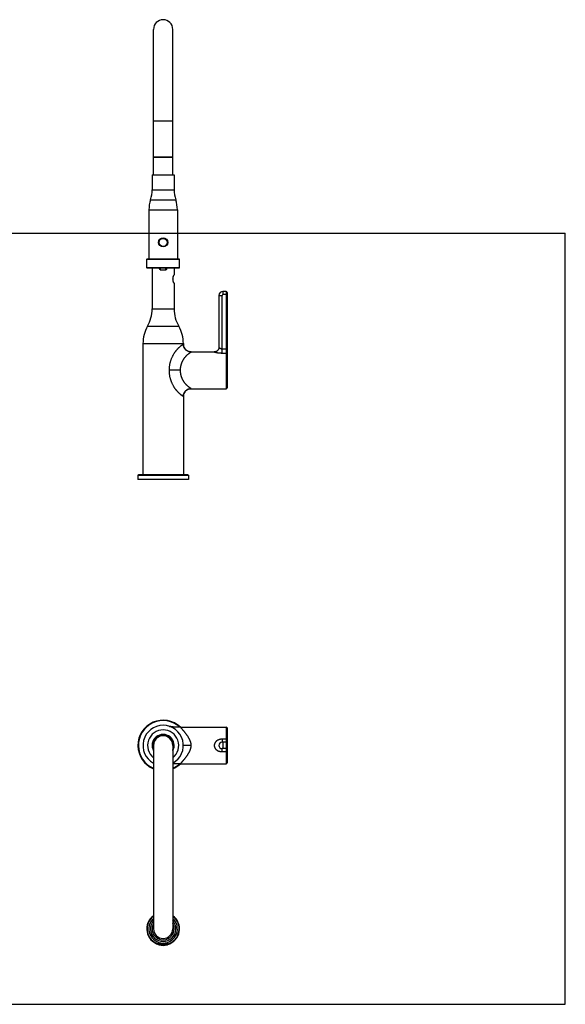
# Model space of a CAD drawing. Header units: millimetres. Extents: x 0 to 1189, y 0 to 1074.
# Tile 8 of 8: x 594 to 1189, y 0 to 1074. Entities that reach past the tile are written whole.
import ezdxf

# ---------------------------------------------------------------- set-up
doc = ezdxf.new("R2010")
doc.units = ezdxf.units.MM
doc.header["$LTSCALE"] = 65.395
doc.layers.get('0').update_dxf_attribs({"linetype": 'CONTINUOUS'})

msp = doc.modelspace()

# ---------------------------------------------------------------- linework, layer by layer
at = {"color": 7, "linetype": 'CONTINUOUS'}
for p, q in [((740.3, 904.3), (740.3, 1063.1)), ((761.3, 904.3), (761.3, 1063.1)), ((740.4, 923.6), (740.3, 923.7)), ((761.3, 923.7), (740.3, 923.7)), ((740.3, 923.5), (740.4, 923.6)), ((761.3, 923.5), (740.3, 923.5)), ((740.4, 923.6), (761.2, 923.6)), ((761.2, 923.6), (761.3, 923.7)), ((761.3, 923.5), (761.2, 923.6)), ((738.8, 904.3), (738.8, 888.2)), ((738.8, 904.3), (762.8, 904.3)), ((762.8, 904.3), (762.8, 888.2)), ((735.3, 866.3), (735.3, 812.8)), ((766.3, 866.3), (766.3, 812.8)), ((0, 841), (1189, 841)), ((1189, 0), (1189, 841)), ((733, 803.2), (733, 812.4)), ((733.4, 812.8), (768.1, 812.8)), ((768.5, 803.2), (768.5, 812.4)), ((768.1, 802.8), (733.4, 802.8)), ((738.8, 802.8), (738.8, 758.3)), ((747.3, 802.8), (747.3, 802.4)), ((754.3, 802.4), (754.3, 802.8)), ((762.5, 795.1), (762.6, 795.1)), ((762.8, 802.8), (762.8, 795.3)), ((761.7, 789.3), (761.7, 792.3)), ((762.8, 786.4), (762.8, 758.3)), ((819.5, 777.3), (816, 777.3)), ((820.5, 776.3), (820.5, 672.3)), ((811.5, 772.8), (811.5, 716.3)), ((728.8, 720.4), (728.8, 577.3)), ((772.8, 720.4), (772.8, 719.9)), ((781.4, 711.3), (781.3, 711.3)), ((781.4, 711.3), (806.5, 711.3)), ((809.8, 712.5), (809.7, 712.5)), ((809.8, 712.6), (809.8, 712.6)), ((809.8, 712.6), (809.8, 712.5)), ((820.5, 697), (820.5, 697)), ((820.5, 697), (820.5, 685.7)), ((820.5, 685.7), (820.5, 685.7)), ((781.4, 671.3), (819.5, 671.3)), ((772.8, 662.7), (772.8, 662.9)), ((772.8, 662.7), (772.8, 577.3)), ((723.3, 576.8), (723.3, 572.3)), ((778.3, 572.3), (723.3, 572.3)), ((777.8, 577.3), (723.8, 577.3)), ((778.3, 576.8), (778.3, 572.3)), ((757.9, 303.1), (757.6, 303.2)), ((757.6, 303.2), (757.6, 303.2)), ((757.6, 303.2), (757.6, 303.2)), ((760.6, 302.5), (760.4, 302.5)), ((760.6, 302.5), (760.6, 302.5)), ((763.7, 302.2), (763.6, 302.2)), ((769.7, 302.3), (819.5, 302.3)), ((820.5, 301.3), (820.5, 263.3)), ((820.5, 297.3), (820.5, 298.8)), ((820.5, 298.8), (820.5, 298.8)), ((820.5, 297.8), (820.5, 297.8)), ((820.5, 297.3), (820.5, 297.3)), ((740.3, 282.3), (740.3, 82.3)), ((761.3, 282.3), (761.3, 82.3)), ((819.5, 285.8), (815, 285.8)), ((819.5, 278.8), (815, 278.8)), ((769.7, 262.3), (819.5, 262.3)), ((820.5, 267.2), (820.5, 265.8)), ((820.5, 267.2), (820.5, 267.2)), ((820.5, 266.8), (820.5, 266.8)), ((820.5, 265.8), (820.5, 265.8)), ((745.8, 65.5), (745.8, 67.6)), ((755.8, 65.5), (755.8, 67.6)), ((0, 0), (1189, 0))]:
    msp.add_line(p, q, dxfattribs=at)
at = {"color": 9, "linetype": 'CONTINUOUS'}
for p, q in [((761.3, 963.1), (740.3, 963.1)), ((738.8, 888.2), (762.8, 888.2)), ((737, 877.3), (764.5, 877.3)), ((735.3, 866.3), (766.3, 866.3)), ((733, 812.4), (768.5, 812.4)), ((768.5, 803.2), (733, 803.2)), ((747, 802.4), (747, 802.8)), ((747.3, 802.4), (747, 802.4)), ((754.5, 802.4), (754.3, 802.4)), ((754.5, 802.8), (754.5, 802.4)), ((762.5, 795.1), (762.5, 795.1)), ((762.5, 795.1), (762.5, 795.1)), ((762.7, 795.3), (762.8, 795.3)), ((762.5, 786.6), (762.5, 786.6)), ((762.5, 786.6), (762.5, 786.6)), ((762.8, 786.4), (762.7, 786.4)), ((816, 777.3), (816, 773.8)), ((820.5, 773.8), (816, 773.8)), ((819.5, 777.3), (819.5, 671.3)), ((811.5, 772.8), (815, 772.8)), ((815, 710.1), (815, 772.8)), ((738.8, 758.3), (762.8, 758.3)), ((733.8, 739.4), (767.8, 739.4)), ((728.8, 720.4), (772.8, 720.4)), ((815, 714.8), (820.5, 714.8)), ((815, 710.1), (819.5, 710.1)), ((769.7, 691.3), (757.6, 691.3)), ((723.3, 576.8), (778.3, 576.8)), ((819.5, 302.3), (819.5, 262.3)), ((815, 289.1), (815, 285.8)), ((819.5, 289.1), (815, 289.1)), ((816, 285.8), (816, 278.8)), ((815, 275.5), (815, 278.8)), ((815, 275.5), (819.5, 275.5)), ((755.8, 65.5), (745.8, 65.5)), ((755.1, 64.7), (746.4, 64.7))]:
    msp.add_line(p, q, dxfattribs=at)
at = {"color": 7, "linetype": 'CONTINUOUS'}
for points in [[(762.6, 786.6), (762.6, 786.6), (762.6, 786.6), (762.6, 786.6), (762.6, 786.6), (762.6, 786.6), (762.6, 786.6), (762.6, 786.6), (762.6, 786.6), (762.6, 786.6), (762.6, 786.6), (762.6, 786.6), (762.6, 786.6), (762.6, 786.6), (762.6, 786.6), (762.6, 786.6), (762.6, 786.6), (762.5, 786.6), (762.5, 786.7), (762.5, 786.7), (762.5, 786.7), (762.5, 786.7), (762.5, 786.7), (762.5, 786.7), (762.5, 786.7), (762.5, 786.8), (762.5, 786.8), (762.5, 786.8), (762.4, 786.8), (762.4, 786.8), (762.4, 786.9), (762.4, 786.9), (762.4, 786.9), (762.4, 786.9), (762.4, 787), (762.4, 787), (762.3, 787), (762.3, 787.1), (762.3, 787.1), (762.3, 787.1), (762.3, 787.2), (762.3, 787.2), (762.3, 787.2), (762.2, 787.3), (762.2, 787.3), (762.2, 787.4), (762.2, 787.4), (762.2, 787.4), (762.1, 787.5), (762.1, 787.6), (762.1, 787.6), (762.1, 787.7), (762.1, 787.7), (762, 787.8), (762, 787.8), (762, 787.9), (762, 788), (762, 788.1), (761.9, 788.1), (761.9, 788.2), (761.9, 788.3), (761.9, 788.4), (761.8, 788.5), (761.8, 788.6), (761.8, 788.7), (761.8, 788.8), (761.8, 788.9), (761.7, 789), (761.7, 789.1), (761.7, 789.2), (761.7, 789.3), (761.7, 789.4), (761.6, 789.5), (761.6, 789.6), (761.6, 789.7), (761.6, 789.8), (761.6, 789.9), (761.6, 790.1), (761.6, 790.2), (761.6, 790.3), (761.6, 790.4), (761.6, 790.5), (761.6, 790.6), (761.6, 790.7), (761.6, 790.8), (761.6, 790.9), (761.6, 791.1), (761.6, 791.2), (761.6, 791.3), (761.6, 791.4), (761.6, 791.5), (761.6, 791.6), (761.6, 791.7), (761.6, 791.8), (761.6, 791.9), (761.6, 792.1), (761.7, 792.2), (761.7, 792.3), (761.7, 792.4), (761.7, 792.5), (761.7, 792.6), (761.7, 792.7), (761.8, 792.8), (761.8, 792.9), (761.8, 793), (761.8, 793.1), (761.8, 793.2), (761.9, 793.3), (761.9, 793.4), (761.9, 793.4), (761.9, 793.5), (762, 793.6), (762, 793.7), (762, 793.8), (762, 793.8), (762, 793.9), (762.1, 793.9), (762.1, 794), (762.1, 794.1), (762.1, 794.1), (762.1, 794.2), (762.2, 794.2), (762.2, 794.3), (762.2, 794.3), (762.2, 794.4), (762.2, 794.4), (762.3, 794.4), (762.3, 794.5), (762.3, 794.5), (762.3, 794.5), (762.3, 794.6), (762.3, 794.6), (762.3, 794.6), (762.4, 794.7), (762.4, 794.7), (762.4, 794.7), (762.4, 794.8), (762.4, 794.8), (762.4, 794.8), (762.4, 794.8), (762.4, 794.8), (762.5, 794.9), (762.5, 794.9), (762.5, 794.9), (762.5, 794.9), (762.5, 794.9), (762.5, 795), (762.5, 795), (762.5, 795), (762.5, 795), (762.5, 795), (762.5, 795), (762.6, 795), (762.6, 795), (762.6, 795), (762.6, 795.1), (762.6, 795.1), (762.6, 795.1), (762.6, 795.1), (762.6, 795.1), (762.6, 795.1), (762.6, 795.1), (762.6, 795.1), (762.6, 795.1), (762.6, 795.1), (762.6, 795.1), (762.6, 795.1), (762.6, 795.1)], [(772.8, 719.6), (772.8, 719.8), (772.8, 719.9)], [(781.3, 711.3), (781.1, 711.3), (780.9, 711.3), (780.7, 711.4), (780.5, 711.4), (780.3, 711.4), (780.1, 711.4), (780, 711.4), (779.8, 711.5), (779.6, 711.5), (779.4, 711.6), (779.2, 711.6), (779, 711.7), (778.9, 711.7), (778.7, 711.8), (778.5, 711.8), (778.3, 711.9), (778.1, 712), (778, 712), (777.8, 712.1), (777.6, 712.2), (777.4, 712.3), (777.3, 712.4), (777.1, 712.5), (776.9, 712.5), (776.8, 712.6), (776.6, 712.7), (776.5, 712.9), (776.3, 713), (776.2, 713.1), (776, 713.2), (775.9, 713.3), (775.7, 713.4), (775.6, 713.6), (775.4, 713.7), (775.3, 713.8), (775.2, 714), (775, 714.1), (774.9, 714.2), (774.8, 714.4), (774.7, 714.5), (774.6, 714.7), (774.4, 714.8), (774.3, 715), (774.2, 715.1), (774.1, 715.3), (774, 715.5), (773.9, 715.6), (773.8, 715.8), (773.7, 715.9), (773.6, 716.1), (773.6, 716.3), (773.5, 716.5), (773.4, 716.6), (773.3, 716.8), (773.3, 717), (773.2, 717.2), (773.2, 717.3), (773.1, 717.5), (773, 717.7), (773, 717.9), (773, 718.1), (772.9, 718.3), (772.9, 718.5), (772.9, 718.6), (772.8, 718.8), (772.8, 719), (772.8, 719.2), (772.8, 719.4), (772.8, 719.6)], [(807.8, 711.5), (807.7, 711.5), (807.6, 711.5), (807.5, 711.4), (807.3, 711.4), (807.2, 711.4), (807.1, 711.4), (807, 711.4), (806.8, 711.3), (806.7, 711.3), (806.6, 711.3), (806.5, 711.3)], [(808.2, 711.6), (808, 711.6), (807.9, 711.5), (807.8, 711.5)], [(809.7, 712.5), (809.6, 712.4), (809.5, 712.3), (809.4, 712.2), (809.3, 712.2), (809.2, 712.1), (809.1, 712), (809, 712), (808.8, 711.9), (808.7, 711.9), (808.6, 711.8), (808.5, 711.8), (808.4, 711.7), (808.3, 711.7), (808.2, 711.6)], [(811.3, 715.1), (811.3, 715), (811.3, 714.9), (811.2, 714.8), (811.2, 714.7), (811.2, 714.5), (811.1, 714.4), (811.1, 714.3), (811, 714.2), (811, 714.1), (810.9, 714), (810.8, 713.9), (810.8, 713.8), (810.7, 713.7), (810.7, 713.6), (810.6, 713.5), (810.5, 713.4), (810.4, 713.3), (810.4, 713.2), (810.3, 713.1), (810.2, 713), (810.1, 712.9), (810, 712.8), (809.9, 712.7), (809.8, 712.6)], [(811.5, 716.3), (811.5, 716.2), (811.5, 716.1), (811.5, 716), (811.5, 715.9), (811.5, 715.7), (811.4, 715.6), (811.4, 715.5), (811.4, 715.4), (811.4, 715.2), (811.3, 715.1)], [(772.8, 662.9), (772.8, 663.1), (772.8, 663.3), (772.8, 663.5), (772.8, 663.6), (772.8, 663.8), (772.9, 664), (772.9, 664.2), (772.9, 664.4), (773, 664.6), (773, 664.8), (773, 664.9), (773.1, 665.1), (773.1, 665.3), (773.2, 665.5), (773.3, 665.7), (773.3, 665.8), (773.4, 666), (773.5, 666.2), (773.6, 666.4), (773.6, 666.5), (773.7, 666.7), (773.8, 666.9), (773.9, 667), (774, 667.2), (774.1, 667.4), (774.2, 667.5), (774.3, 667.7), (774.4, 667.8), (774.5, 668), (774.7, 668.1), (774.8, 668.3), (774.9, 668.4), (775, 668.6), (775.2, 668.7), (775.3, 668.8), (775.4, 669), (775.6, 669.1), (775.7, 669.2), (775.8, 669.3), (776, 669.5), (776.1, 669.6), (776.3, 669.7), (776.5, 669.8), (776.6, 669.9), (776.8, 670), (776.9, 670.1), (777.1, 670.2), (777.3, 670.3), (777.4, 670.4), (777.6, 670.5), (777.8, 670.5), (777.9, 670.6), (778.1, 670.7), (778.3, 670.8), (778.5, 670.8), (778.6, 670.9), (778.8, 671), (779, 671), (779.2, 671.1), (779.4, 671.1), (779.6, 671.1), (779.7, 671.2), (779.9, 671.2), (780.1, 671.2), (780.3, 671.3), (780.5, 671.3), (780.7, 671.3), (780.9, 671.3), (781, 671.3)], [(781, 671.3), (781.2, 671.3), (781.4, 671.3)], [(758.4, 302.9), (758.1, 303), (757.9, 303.1)], [(760.4, 302.5), (760.3, 302.5), (760, 302.6), (759.6, 302.7), (759.3, 302.7), (759, 302.8), (758.7, 302.9), (758.4, 302.9)], [(763.6, 302.2), (763.2, 302.3), (762.8, 302.3), (762.4, 302.3), (762.1, 302.3), (761.7, 302.4), (761.3, 302.4), (761, 302.4), (760.6, 302.5)]]:
    msp.add_lwpolyline(points, dxfattribs=at)
msp.add_circle((750.8, 830.8), 5, dxfattribs=at)
at = {"color": 9, "linetype": 'CONTINUOUS'}
msp.add_circle((750.8, 830.8), 4.38, dxfattribs=at)
at = {"color": 7, "linetype": 'CONTINUOUS'}
for centre, radius, start, end in [((750.8, 1063.1), 10.5, 0, 180), ((703.8, 888.2), 35, 341.8051, 360), ((797.8, 888.2), 35, 180, 198.1949), ((770.3, 866.3), 35, 161.8051, 180), ((731.3, 866.3), 35, 0, 18.1949), ((733.4, 812.4), 0.4, 90, 180), ((768.1, 812.4), 0.4, 0, 90), ((733.4, 803.2), 0.4, 180, 270), ((762.6, 795.3), 0.2, 282.4424, 360), ((768.1, 803.2), 0.4, 270, 360), ((762.6, 786.4), 0.2, 0, 77.5549), ((816, 772.8), 4.5, 90, 180), ((819.5, 776.3), 1, 0, 90), ((700.3, 758.3), 38.5, 330.4737, 360), ((801.3, 758.3), 38.5, 180, 209.5263), ((767.3, 720.4), 38.5, 150.4737, 180), ((734.3, 720.4), 38.5, 0, 29.5263), ((781.3, 719.9), 8.52, 180.0004, 181.3624), ((781.4, 719.9), 8.6, 181.3491, 268.77), ((781.4, 719.9), 8.52, 268.7577, 269.9996), ((781.4, 662.7), 8.6, 91.244, 178.6496), ((781.4, 662.8), 8.52, 90.0004, 91.2564), ((819.5, 672.3), 1, 270, 360), ((781.3, 662.7), 8.52, 178.6363, 179.9996), ((723.8, 576.8), 0.5, 90, 180), ((777.8, 576.8), 0.5, 0, 90), ((750.8, 282.3), 27.5, 46.6593, 247.5535), ((750.8, 282.3), 22, 298.5081, 241.4919), ((762.4, 318.1), 15.7, 252.2755, 253.1191), ((762.3, 317.9), 15.5, 251.9945, 252.1449), ((762.5, 318.5), 16.1, 253.1213, 254.4265), ((819.5, 301.3), 1, 0, 90), ((750.8, 282.3), 12, 331.0452, 208.9548), ((750.8, 282.3), 10.5, 0, 180), ((815, 282.3), 3.5, 90, 270), ((819.5, 284.8), 1, 0, 90), ((819.5, 279.8), 1, 270, 360), ((750.8, 282.3), 27.5, 292.4465, 313.3396), ((819.5, 263.3), 1, 270, 360), ((750.8, 82.3), 17.8, 126.2679, 253.8548), ((750.8, 82.3), 15.5, 132.6444, 47.3556), ((750.8, 82.3), 12, 151.0467, 28.9533), ((750.8, 82.3), 17.8, 286.1452, 53.7321), ((750.8, 82.3), 10.5, 180, 360), ((746.6, 65.5), 0.8, 180, 257.3644), ((750.8, 84.3), 20, 257.3644, 282.6356), ((755, 65.5), 0.8, 282.6356, 360)]:
    msp.add_arc(centre, radius, start, end, dxfattribs=at)
at = {"color": 9, "linetype": 'CONTINUOUS'}
for centre, radius, start, end in [((764.4, 793.9), 2.18, 147.9984, 148.3472), ((762.5, 795.3), 0.2, 293.9522, 0.0373), ((764.4, 787.7), 2.2, 211.6409, 211.9537), ((762.5, 786.4), 0.2, 359.9627, 66.0492), ((816, 772.8), 1, 90, 180), ((750.8, 282.3), 27, 47.7836, 247.1142), ((750.8, 282.3), 17, 308.1475, 231.8525), ((750.8, 282.3), 11.6, 334.8517, 205.1483), ((750.8, 282.3), 27, 292.8858, 312.2153), ((750.8, 82.3), 17.4, 127.2427, 253.2503), ((750.8, 82.3), 13.8, 139.7883, 40.2117), ((750.8, 82.3), 17.4, 286.7497, 52.7573)]:
    msp.add_arc(centre, radius, start, end, dxfattribs=at)
for points, knots in [([(747.3, 801.3), (747.2, 801.4), (747.2, 801.5), (747.1, 801.6), (747.1, 801.8), (747, 801.9), (747, 802), (747, 802.1), (747, 802.3), (747, 802.3), (747, 802.4)], [0, 0, 0, 0, 0.150881, 0.291821, 0.424278, 0.549683, 0.669202, 0.783731, 0.89382, 1, 1, 1, 1]), ([(747.4, 801.4), (747.4, 801.5), (747.4, 801.6), (747.3, 801.8), (747.3, 801.9), (747.3, 802.1), (747.3, 802.3), (747.3, 802.3), (747.3, 802.4)], [0, 0, 0, 0, 0.190716, 0.378477, 0.556373, 0.719781, 0.867486, 1, 1, 1, 1]), ([(747.5, 800.8), (747.5, 800.9), (747.5, 800.9), (747.4, 801), (747.4, 801.1), (747.3, 801.2), (747.3, 801.3), (747.3, 801.3)], [0, 0, 0, 0, 0.161419, 0.340093, 0.538196, 0.757532, 1, 1, 1, 1]), ([(747.5, 800.8), (747.5, 800.9), (747.5, 801), (747.5, 801.1), (747.4, 801.2), (747.4, 801.4), (747.4, 801.4)], [0, 0, 0, 0, 0.204749, 0.436852, 0.70034, 1, 1, 1, 1]), ([(747.7, 802.8), (747.7, 802.8), (747.6, 802.8), (747.6, 802.8), (747.6, 802.8), (747.6, 802.8), (747.6, 802.7), (747.6, 802.7), (747.6, 802.6), (747.6, 802.6), (747.6, 802.5), (747.6, 802.4), (747.6, 802.4), (747.6, 802.3), (747.6, 802.2), (747.6, 802.1), (747.6, 802), (747.6, 801.9), (747.6, 801.8), (747.6, 801.7), (747.6, 801.5), (747.6, 801.4), (747.6, 801.3), (747.5, 801.2), (747.5, 801.1), (747.5, 801), (747.5, 800.9), (747.5, 800.8)], [0, 0, 0, 0, 0.003526, 0.010337, 0.02099, 0.035586, 0.054127, 0.076545, 0.102714, 0.132509, 0.165792, 0.202372, 0.242009, 0.284495, 0.32965, 0.37727, 0.427127, 0.478982, 0.532593, 0.587745, 0.644248, 0.701901, 0.760472, 0.819745, 0.879536, 0.939651, 1, 1, 1, 1]), ([(747.5, 800.8), (747.7, 800.8), (748, 800.8), (748.5, 800.8), (748.9, 800.8), (749.4, 800.8), (749.8, 800.8), (750.3, 800.8), (750.6, 800.8), (750.8, 800.8)], [0, 0, 0, 0, 0.140019, 0.281373, 0.423802, 0.567094, 0.711034, 0.855408, 1, 1, 1, 1]), ([(750.8, 800.8), (750.9, 800.8), (751.2, 800.8), (751.7, 800.8), (752.1, 800.8), (752.6, 800.8), (753.1, 800.8), (753.5, 800.8), (753.8, 800.8), (754, 800.8)], [0, 0, 0, 0, 0.144592, 0.288966, 0.432906, 0.576197, 0.718627, 0.859981, 1, 1, 1, 1]), ([(754, 800.8), (754, 800.9), (754, 801), (754, 801.1), (754, 801.2), (754, 801.3), (754, 801.4), (754, 801.5), (753.9, 801.7), (753.9, 801.8), (753.9, 801.9), (753.9, 802), (753.9, 802.1), (753.9, 802.2), (753.9, 802.3), (753.9, 802.4), (753.9, 802.4), (753.9, 802.5), (753.9, 802.6), (753.9, 802.6), (753.9, 802.7), (753.9, 802.7), (753.9, 802.8), (753.9, 802.8), (753.9, 802.8), (753.9, 802.8), (753.9, 802.8), (753.9, 802.8)], [0, 0, 0, 0, 0.060322, 0.120433, 0.180218, 0.239486, 0.298057, 0.355713, 0.412219, 0.467373, 0.520988, 0.572846, 0.622706, 0.670329, 0.715487, 0.757976, 0.797615, 0.834197, 0.867482, 0.897279, 0.92345, 0.945869, 0.964411, 0.979008, 0.989663, 0.996474, 1, 1, 1, 1]), ([(754.1, 801.4), (754.1, 801.4), (754.1, 801.3), (754, 801.1), (754, 801), (754, 800.9), (754, 800.9), (754, 800.8)], [0, 0, 0, 0, 0.244648, 0.463864, 0.661081, 0.839275, 1, 1, 1, 1]), ([(754.3, 801.3), (754.2, 801.3), (754.2, 801.2), (754.1, 801.1), (754.1, 801), (754, 800.9), (754, 800.9), (754, 800.8)], [0, 0, 0, 0, 0.24704, 0.468235, 0.665691, 0.841845, 1, 1, 1, 1]), ([(754.3, 802.4), (754.3, 802.3), (754.3, 802.3), (754.2, 802.1), (754.2, 801.9), (754.2, 801.8), (754.2, 801.6), (754.1, 801.5), (754.1, 801.4)], [0, 0, 0, 0, 0.132451, 0.280131, 0.443505, 0.621357, 0.80914, 1, 1, 1, 1]), ([(754.5, 802.4), (754.5, 802.3), (754.5, 802.3), (754.5, 802.1), (754.5, 802), (754.5, 801.9), (754.4, 801.8), (754.4, 801.6), (754.3, 801.5), (754.3, 801.4), (754.3, 801.3)], [0, 0, 0, 0, 0.1061, 0.216151, 0.330664, 0.450161, 0.575518, 0.707923, 0.848897, 1, 1, 1, 1]), ([(762.5, 786.6), (762.5, 786.6), (762.5, 786.7), (762.5, 786.7), (762.4, 786.8), (762.4, 786.9), (762.3, 787), (762.3, 787.2), (762.2, 787.3), (762.1, 787.4), (762.1, 787.6), (762, 787.7), (762, 787.9), (761.9, 788.1), (761.9, 788.3), (761.8, 788.5), (761.8, 788.6), (761.7, 788.8), (761.7, 789.1), (761.7, 789.3), (761.6, 789.5), (761.6, 789.7), (761.6, 789.9), (761.6, 790.2), (761.6, 790.4), (761.5, 790.6), (761.5, 790.8), (761.5, 791.1), (761.6, 791.3), (761.6, 791.5), (761.6, 791.7), (761.6, 792), (761.6, 792.2), (761.7, 792.4), (761.7, 792.6), (761.7, 792.8), (761.8, 793), (761.8, 793.2), (761.9, 793.4), (761.9, 793.6), (762, 793.8), (762, 793.9), (762.1, 794.1), (762.1, 794.2), (762.2, 794.4), (762.3, 794.5), (762.3, 794.6), (762.4, 794.7), (762.4, 794.8), (762.5, 794.9), (762.5, 795), (762.5, 795.1), (762.5, 795.1)], [0, 0, 0, 0, 0.007981, 0.018501, 0.030184, 0.043017, 0.05697, 0.072, 0.088066, 0.105144, 0.123208, 0.142215, 0.162112, 0.182844, 0.204354, 0.226581, 0.24946, 0.272926, 0.296915, 0.321362, 0.346203, 0.371376, 0.396818, 0.42247, 0.448279, 0.474191, 0.500159, 0.526134, 0.552057, 0.577868, 0.603516, 0.628957, 0.654138, 0.678988, 0.703434, 0.727416, 0.750882, 0.773767, 0.795992, 0.817487, 0.838201, 0.858089, 0.877094, 0.895149, 0.912209, 0.92825, 0.943255, 0.957187, 0.970006, 0.981681, 0.992187, 1, 1, 1, 1]), ([(762.5, 795.1), (762.6, 795.1), (762.6, 795.1), (762.6, 795.2), (762.7, 795.2), (762.7, 795.3), (762.7, 795.3), (762.7, 795.3), (762.7, 795.3)], [0, 0, 0, 0, 0.26196, 0.488246, 0.674477, 0.820296, 0.927016, 1, 1, 1, 1]), ([(762.7, 786.4), (762.7, 786.4), (762.7, 786.4), (762.7, 786.4), (762.7, 786.4), (762.6, 786.5), (762.6, 786.5), (762.6, 786.6), (762.5, 786.6)], [0, 0, 0, 0, 0.073685, 0.181274, 0.327836, 0.514723, 0.741802, 1, 1, 1, 1]), ([(757.6, 691.3), (757.6, 691.8), (757.6, 692.6), (757.6, 693.9), (757.8, 695.2), (757.9, 696.5), (758.1, 697.8), (758.4, 699), (758.7, 700.3), (759, 701.5), (759.4, 702.6), (759.8, 703.7), (760.2, 704.8), (760.7, 705.8), (761.2, 706.8), (761.7, 707.8), (762.2, 708.7), (762.7, 709.5), (763.2, 710.3), (763.7, 711.1), (764.2, 711.8), (764.7, 712.4), (765.2, 713.1), (765.8, 713.7), (766.3, 714.3), (766.8, 714.9), (767.2, 715.4), (767.7, 715.8), (768.2, 716.3), (768.6, 716.7), (769, 717.1), (769.5, 717.4), (769.8, 717.8), (770.2, 718.1), (770.6, 718.4), (770.9, 718.6), (771.2, 718.8), (771.5, 719.1), (771.7, 719.2), (772, 719.4), (772.2, 719.5), (772.3, 719.7), (772.5, 719.8), (772.6, 719.8), (772.7, 719.9), (772.7, 719.9), (772.7, 719.9), (772.8, 719.9)], [0, 0, 0, 0, 0.038825, 0.077561, 0.11617, 0.154605, 0.192776, 0.230565, 0.267837, 0.304522, 0.340538, 0.375635, 0.409626, 0.442787, 0.475434, 0.507434, 0.538452, 0.56796, 0.59552, 0.621685, 0.647383, 0.672923, 0.698224, 0.722787, 0.745896, 0.767492, 0.787934, 0.807482, 0.826266, 0.844273, 0.861424, 0.877659, 0.892914, 0.907178, 0.9205, 0.93289, 0.944314, 0.954731, 0.96411, 0.972434, 0.979693, 0.985876, 0.990955, 0.994911, 0.997738, 0.999435, 1, 1, 1, 1]), ([(769.7, 691.3), (769.7, 691.6), (769.7, 692), (769.7, 692.7), (769.8, 693.5), (769.8, 694.2), (769.9, 694.9), (770.1, 695.6), (770.2, 696.3), (770.4, 697), (770.6, 697.8), (770.8, 698.5), (771.1, 699.2), (771.3, 699.9), (771.7, 700.6), (772, 701.3), (772.4, 702), (772.7, 702.8), (773.2, 703.5), (773.6, 704.1), (774.1, 704.8), (774.6, 705.5), (775.1, 706.1), (775.6, 706.7), (776.2, 707.3), (776.7, 707.9), (777.3, 708.4), (777.8, 708.8), (778.3, 709.3), (778.8, 709.6), (779.2, 709.9), (779.6, 710.2), (779.9, 710.5), (780.2, 710.6), (780.5, 710.8), (780.7, 710.9), (780.9, 711.1), (781, 711.1), (781.2, 711.2), (781.2, 711.3), (781.3, 711.3), (781.3, 711.3), (781.4, 711.3), (781.4, 711.3)], [0, 0, 0, 0, 0.029143, 0.058375, 0.087745, 0.117299, 0.147066, 0.17704, 0.207199, 0.237524, 0.268081, 0.298972, 0.330275, 0.362049, 0.394272, 0.426899, 0.459872, 0.493153, 0.526728, 0.560573, 0.594634, 0.62876, 0.662774, 0.696496, 0.729658, 0.761897, 0.792827, 0.822053, 0.84919, 0.873864, 0.895915, 0.915366, 0.932267, 0.946773, 0.95912, 0.969537, 0.978207, 0.985258, 0.990809, 0.994972, 0.997842, 0.999499, 1, 1, 1, 1]), ([(806.5, 711.3), (806.5, 711.3), (806.5, 711.3), (806.5, 711.3), (806.6, 711.3), (806.6, 711.3), (806.7, 711.3), (806.7, 711.3), (806.8, 711.2), (806.9, 711.2), (807, 711.2), (807.1, 711.2), (807.3, 711.1), (807.4, 711.1), (807.6, 711), (807.8, 711), (808, 711), (808.2, 710.9), (808.5, 710.9), (808.7, 710.8), (809, 710.7), (809.3, 710.7), (809.6, 710.6), (809.9, 710.6), (810.2, 710.5), (810.6, 710.5), (810.9, 710.4), (811.3, 710.4), (811.7, 710.3), (812.1, 710.3), (812.5, 710.2), (812.9, 710.2), (813.3, 710.2), (813.7, 710.2), (814.1, 710.2), (814.6, 710.1), (814.9, 710.1), (815, 710.1)], [0, 0, 0, 0, 0.000768, 0.003054, 0.00685, 0.01218, 0.019096, 0.027607, 0.037704, 0.04944, 0.062915, 0.078145, 0.095118, 0.11385, 0.134442, 0.156978, 0.181459, 0.207837, 0.23606, 0.266241, 0.298437, 0.332536, 0.36833, 0.405818, 0.445032, 0.485825, 0.52811, 0.571678, 0.616365, 0.661917, 0.708418, 0.756237, 0.804182, 0.852408, 0.901206, 0.950469, 1, 1, 1, 1]), ([(811.5, 716.3), (811.5, 716.3), (811.5, 716.3), (811.5, 716.3), (811.5, 716.3), (811.5, 716.3), (811.6, 716.3), (811.6, 716.2), (811.7, 716.2), (811.7, 716.1), (811.8, 716.1), (811.9, 716), (812, 716), (812, 715.9), (812.2, 715.8), (812.3, 715.8), (812.4, 715.7), (812.5, 715.6), (812.7, 715.5), (812.8, 715.4), (813, 715.4), (813.1, 715.3), (813.3, 715.2), (813.4, 715.1), (813.6, 715.1), (813.8, 715), (813.9, 715), (814.1, 714.9), (814.2, 714.9), (814.4, 714.9), (814.5, 714.9), (814.7, 714.9), (814.8, 714.8), (814.9, 714.8), (815, 714.8)], [0, 0, 0, 0, 0.001117, 0.004495, 0.010192, 0.01828, 0.028847, 0.041959, 0.057683, 0.076127, 0.097378, 0.121518, 0.148631, 0.178729, 0.211738, 0.247543, 0.285908, 0.326456, 0.368759, 0.412358, 0.456782, 0.501543, 0.546174, 0.590452, 0.634256, 0.677487, 0.720074, 0.76198, 0.803198, 0.843741, 0.883638, 0.922938, 0.961696, 1, 1, 1, 1]), ([(820.5, 709.2), (820.5, 709.2), (820.5, 709.3), (820.5, 709.3), (820.5, 709.4), (820.4, 709.5), (820.4, 709.5), (820.4, 709.6), (820.4, 709.7), (820.3, 709.7), (820.3, 709.8), (820.2, 709.8), (820.2, 709.9), (820.1, 709.9), (820.1, 710), (820, 710), (819.9, 710), (819.9, 710.1), (819.8, 710.1), (819.7, 710.1), (819.6, 710.1), (819.6, 710.1), (819.5, 710.1), (819.5, 710.1)], [0, 0, 0, 0, 0.04615, 0.092334, 0.138585, 0.184932, 0.231406, 0.278032, 0.324832, 0.371825, 0.419022, 0.466434, 0.514064, 0.561912, 0.609971, 0.658231, 0.706677, 0.755291, 0.80405, 0.852929, 0.901901, 0.950934, 1, 1, 1, 1]), ([(772.8, 662.7), (772.7, 662.7), (772.7, 662.8), (772.7, 662.8), (772.6, 662.8), (772.5, 662.9), (772.3, 663), (772.2, 663.1), (772, 663.3), (771.7, 663.4), (771.5, 663.6), (771.2, 663.8), (770.9, 664), (770.6, 664.3), (770.2, 664.6), (769.9, 664.9), (769.5, 665.2), (769, 665.6), (768.6, 666), (768.2, 666.4), (767.7, 666.8), (767.3, 667.3), (766.8, 667.8), (766.3, 668.3), (765.8, 668.9), (765.3, 669.5), (764.8, 670.1), (764.2, 670.8), (763.7, 671.6), (763.2, 672.3), (762.7, 673.1), (762.2, 674), (761.7, 674.9), (761.2, 675.8), (760.7, 676.8), (760.2, 677.9), (759.8, 679), (759.4, 680.1), (759, 681.2), (758.7, 682.4), (758.4, 683.6), (758.1, 684.9), (757.9, 686.1), (757.8, 687.4), (757.6, 688.7), (757.6, 690), (757.6, 690.9), (757.6, 691.3)], [0, 0, 0, 0, 0.000562, 0.002257, 0.005083, 0.009034, 0.014096, 0.02026, 0.027511, 0.035828, 0.045187, 0.055556, 0.06689, 0.07918, 0.09244, 0.106707, 0.122039, 0.138367, 0.155489, 0.173291, 0.191742, 0.211038, 0.231685, 0.253793, 0.276752, 0.300202, 0.32433, 0.349405, 0.375832, 0.403766, 0.43262, 0.461998, 0.492291, 0.523832, 0.556539, 0.590257, 0.624805, 0.660045, 0.695963, 0.732549, 0.769762, 0.807523, 0.84566, 0.884017, 0.922531, 0.961193, 1, 1, 1, 1]), ([(781.4, 671.3), (781.3, 671.3), (781.3, 671.3), (781.3, 671.4), (781.2, 671.4), (781.2, 671.4), (781, 671.5), (780.9, 671.6), (780.7, 671.7), (780.5, 671.8), (780.2, 672), (780, 672.2), (779.6, 672.4), (779.2, 672.7), (778.8, 673), (778.4, 673.4), (777.9, 673.8), (777.3, 674.2), (776.8, 674.7), (776.3, 675.2), (775.9, 675.7), (775.4, 676.2), (774.9, 676.8), (774.4, 677.4), (774, 678), (773.6, 678.6), (773.2, 679.2), (772.8, 679.9), (772.4, 680.5), (772, 681.2), (771.7, 681.9), (771.4, 682.6), (771.1, 683.4), (770.8, 684.1), (770.6, 684.8), (770.4, 685.5), (770.2, 686.3), (770.1, 687), (770, 687.7), (769.8, 688.4), (769.8, 689.2), (769.7, 689.9), (769.7, 690.6), (769.7, 691.1), (769.7, 691.3)], [0, 0, 0, 0, 0.000525, 0.002116, 0.004839, 0.00882, 0.014229, 0.021194, 0.029852, 0.040348, 0.052765, 0.067182, 0.083803, 0.102857, 0.124561, 0.14916, 0.176341, 0.20498, 0.233782, 0.2624, 0.291149, 0.320357, 0.350142, 0.380684, 0.411971, 0.443329, 0.474343, 0.505265, 0.536372, 0.567985, 0.600186, 0.632626, 0.66492, 0.696723, 0.727997, 0.758856, 0.789434, 0.819845, 0.850138, 0.880312, 0.910346, 0.940293, 0.97017, 1, 1, 1, 1]), ([(781.4, 282.3), (781.4, 282.4), (781.3, 282.8), (781.3, 283.3), (781.3, 283.8), (781.2, 284.4), (781.1, 284.9), (780.9, 285.5), (780.7, 286.1), (780.5, 286.8), (780.3, 287.4), (780, 288.1), (779.6, 288.8), (779.2, 289.6), (778.8, 290.3), (778.4, 291.1), (777.9, 291.9), (777.3, 292.7), (776.8, 293.5), (776.2, 294.2), (775.7, 295), (775.2, 295.7), (774.6, 296.3), (774.1, 297), (773.7, 297.6), (773.2, 298.1), (772.8, 298.6), (772.4, 299.1), (772, 299.5), (771.7, 299.9), (771.4, 300.3), (771.1, 300.6), (770.9, 300.9), (770.6, 301.2), (770.4, 301.4), (770.3, 301.6), (770.1, 301.7), (770.1, 302), (769.9, 302), (769.8, 302.1), (769.7, 302.2), (769.7, 302.2), (769.7, 302.3), (769.7, 302.3)], [0, 0, 0, 0, 0.021494, 0.043334, 0.065762, 0.089015, 0.113297, 0.138784, 0.165634, 0.193971, 0.223882, 0.255442, 0.288792, 0.32397, 0.360855, 0.399216, 0.438776, 0.479094, 0.519761, 0.560212, 0.599666, 0.63735, 0.672888, 0.706482, 0.738221, 0.768122, 0.796214, 0.822443, 0.84671, 0.868945, 0.88909, 0.907154, 0.923327, 0.937794, 0.950718, 0.962178, 0.972318, 0.978906, 0.98807, 0.993535, 0.997172, 0.999295, 1, 1, 1, 1]), ([(769.7, 262.3), (769.7, 262.3), (769.7, 262.3), (769.7, 262.3), (769.8, 262.4), (769.9, 262.5), (770, 262.6), (770.1, 262.7), (770.2, 262.9), (770.4, 263.1), (770.6, 263.3), (770.8, 263.6), (771.1, 263.9), (771.4, 264.2), (771.7, 264.6), (772, 265), (772.4, 265.4), (772.8, 265.9), (773.2, 266.4), (773.6, 266.9), (774.1, 267.5), (774.6, 268.1), (775.1, 268.8), (775.7, 269.5), (776.2, 270.2), (776.8, 271), (777.3, 271.8), (777.8, 272.6), (778.3, 273.4), (778.8, 274.2), (779.2, 274.9), (779.6, 275.7), (780, 276.4), (780.3, 277.1), (780.5, 277.7), (780.7, 278.4), (780.9, 279), (781, 279.6), (781.2, 280.1), (781.3, 280.7), (781.3, 281.2), (781.3, 281.7), (781.4, 282.1), (781.4, 282.3)], [0, 0, 0, 0, 0.000699, 0.002831, 0.006408, 0.01145, 0.017986, 0.026035, 0.03562, 0.046765, 0.059521, 0.073961, 0.090172, 0.108247, 0.128235, 0.150165, 0.174052, 0.199925, 0.227829, 0.257802, 0.289857, 0.323911, 0.359835, 0.397486, 0.436606, 0.47679, 0.517557, 0.558365, 0.598609, 0.637599, 0.674895, 0.710321, 0.743716, 0.775099, 0.804701, 0.832786, 0.859579, 0.885194, 0.909741, 0.933351, 0.956163, 0.978327, 1, 1, 1, 1]), ([(781.4, 282.3), (780.3, 282.3), (778.2, 282.3), (775.6, 282.3), (773.8, 282.3), (773, 282.3), (772.8, 282.3)], [0, 0, 0, 0, 0.382684, 0.707107, 0.923879, 1, 1, 1, 1]), ([(812.8, 288.8), (812.6, 288.8), (812.4, 288.7), (812, 288.6), (811.6, 288.5), (811.2, 288.4), (810.8, 288.2), (810.5, 288), (810.2, 287.9), (809.8, 287.7), (809.5, 287.5), (809.2, 287.3), (808.9, 287), (808.7, 286.8), (808.4, 286.6), (808.2, 286.3), (808, 286.1), (807.8, 285.9), (807.6, 285.6), (807.4, 285.4), (807.3, 285.1), (807.1, 284.8), (807, 284.6), (806.9, 284.3), (806.8, 284.1), (806.7, 283.8), (806.6, 283.6), (806.6, 283.3), (806.5, 283), (806.5, 282.8), (806.5, 282.5), (806.5, 282.3), (806.5, 282.3)], [0, 0, 0, 0, 0.041473, 0.082924, 0.124189, 0.165091, 0.205556, 0.245415, 0.284613, 0.323106, 0.360856, 0.397975, 0.434375, 0.469881, 0.504446, 0.538241, 0.571397, 0.603799, 0.635406, 0.666228, 0.696408, 0.726061, 0.755189, 0.783722, 0.811691, 0.839319, 0.866678, 0.893702, 0.920382, 0.946929, 0.973494, 1, 1, 1, 1]), ([(806.5, 282.3), (806.5, 282.2), (806.5, 282), (806.5, 281.7), (806.5, 281.5), (806.6, 281.2), (806.6, 281), (806.7, 280.7), (806.8, 280.4), (806.9, 280.2), (807, 279.9), (807.1, 279.6), (807.3, 279.4), (807.4, 279.1), (807.6, 278.9), (807.8, 278.6), (808, 278.4), (808.2, 278.1), (808.5, 277.9), (808.7, 277.7), (809, 277.4), (809.3, 277.2), (809.6, 277), (809.9, 276.8), (810.2, 276.6), (810.6, 276.4), (810.9, 276.3), (811.3, 276.1), (811.7, 276), (812.1, 275.9), (812.5, 275.8), (812.9, 275.7), (813.3, 275.6), (813.7, 275.5), (814.1, 275.5), (814.6, 275.5), (814.9, 275.5), (815, 275.5)], [0, 0, 0, 0, 0.021767, 0.043591, 0.065403, 0.087337, 0.109559, 0.132049, 0.154757, 0.177778, 0.201277, 0.225249, 0.249653, 0.274502, 0.299921, 0.326001, 0.352735, 0.380075, 0.407981, 0.436578, 0.46594, 0.495987, 0.526569, 0.557723, 0.58952, 0.621883, 0.654788, 0.688123, 0.721817, 0.755729, 0.789977, 0.824882, 0.859622, 0.894366, 0.929374, 0.964616, 1, 1, 1, 1]), ([(815, 289.1), (814.9, 289.1), (814.6, 289.1), (814.2, 289), (813.9, 289), (813.5, 289), (813.1, 288.9), (812.9, 288.8), (812.8, 288.8)], [0, 0, 0, 0, 0.167246, 0.334525, 0.501628, 0.66836, 0.834544, 1, 1, 1, 1]), ([(820.5, 288.7), (820.5, 288.7), (820.5, 288.7), (820.5, 288.8), (820.5, 288.8), (820.4, 288.8), (820.4, 288.8), (820.4, 288.9), (820.4, 288.9), (820.3, 288.9), (820.3, 288.9), (820.2, 289), (820.2, 289), (820.1, 289), (820.1, 289), (820, 289), (819.9, 289), (819.9, 289), (819.8, 289), (819.7, 289.1), (819.6, 289.1), (819.6, 289.1), (819.5, 289.1), (819.5, 289.1)], [0, 0, 0, 0, 0.022883, 0.046712, 0.072307, 0.100301, 0.131131, 0.165072, 0.202268, 0.242767, 0.286537, 0.33349, 0.383491, 0.436362, 0.491898, 0.549863, 0.61, 0.672033, 0.735669, 0.800603, 0.866519, 0.933094, 1, 1, 1, 1]), ([(820.5, 275.8), (820.5, 275.8), (820.5, 275.8), (820.5, 275.7), (820.5, 275.7), (820.4, 275.7), (820.4, 275.7), (820.4, 275.7), (820.4, 275.6), (820.3, 275.6), (820.3, 275.6), (820.2, 275.6), (820.2, 275.6), (820.1, 275.5), (820.1, 275.5), (820, 275.5), (819.9, 275.5), (819.9, 275.5), (819.8, 275.5), (819.7, 275.5), (819.6, 275.5), (819.6, 275.5), (819.5, 275.5), (819.5, 275.5)], [0, 0, 0, 0, 0.022883, 0.046712, 0.072307, 0.100301, 0.131131, 0.165072, 0.202268, 0.242767, 0.286537, 0.33349, 0.383491, 0.436362, 0.491898, 0.549863, 0.61, 0.672033, 0.735669, 0.800603, 0.866519, 0.933094, 1, 1, 1, 1])]:
    msp.add_open_spline(points, degree=3, knots=knots, dxfattribs=at)
at = {"color": 7, "linetype": 'CONTINUOUS'}
msp.add_open_spline([(760.4, 302.5), (759.7, 302.6), (758.9, 302.8), (758.2, 303)], degree=3, dxfattribs=at)
for points, knots in [([(763.6, 302.2), (763.6, 302.2), (762.6, 302.3), (761.6, 302.4), (760.6, 302.5)], [0, 0, 0, 0, 0.010459, 1, 1, 1, 1]), ([(769.7, 302.3), (768.7, 302.3), (766.7, 302.2), (764.7, 302.2), (763.7, 302.2)], [0, 0, 0, 0, 0.505897, 1, 1, 1, 1]), ([(769.7, 262.3), (768.7, 262.3), (766.7, 262.3), (763.8, 262.3), (762, 262.2), (761.3, 262.1)], [0, 0, 0, 0, 0.360881, 0.721761, 1, 1, 1, 1])]:
    msp.add_open_spline(points, degree=3, knots=knots, dxfattribs=at)

doc.saveas('drawing.dxf')
